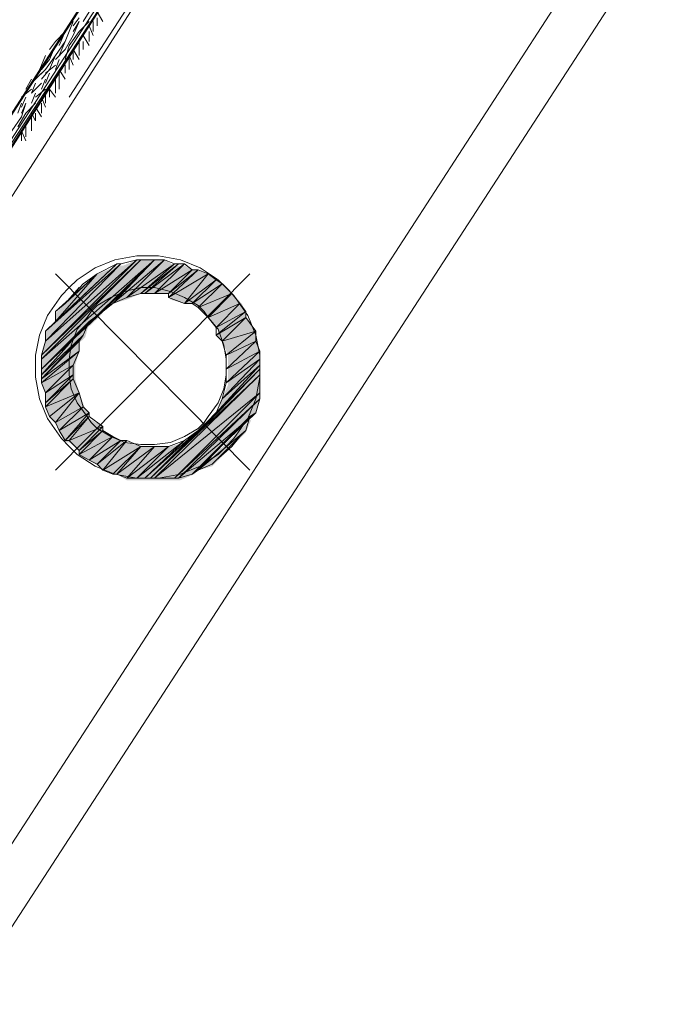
# Model space of a CAD drawing. Header units: millimetres. Extents: x 140304 to 319987, y -10756 to 142544.
# Tile 65 of 203: x 164838 to 165317, y 70856 to 71592. Entities that reach past the tile are written whole.
import ezdxf

# ---------------------------------------------------------------- set-up
doc = ezdxf.new("R2010")
doc.units = ezdxf.units.MM
doc.header["$LTSCALE"] = 10
doc.linetypes.add('ACAD_ISO02W100', pattern=[15, 12, -3])
doc.layers.get('0').update_dxf_attribs({"linetype": 'CONTINUOUS'})
doc.layers.add('ele_15', color=34, linetype='CONTINUOUS', lineweight=15)
doc.layers.add('ELECT', color=30, linetype='ACAD_ISO02W100', lineweight=30)
doc.layers.add('H', color=7, linetype='CONTINUOUS', lineweight=53, true_color=0x0000d1)
doc.styles.add('ARIAL', font='arial.ttf')

# ---------------------------------------------------------------- blocks, each defined once
blk = doc.blocks.new('Base lucknow')
at = {"layer": 'H', "linetype": 'Continuous'}
for points in [[(164647.88, 91112.64), (164922.24, 91535.32), (164922.24, 91532.37), (164650.82, 91112.64), (164647.88, 91112.64)], [(164854.05, 91237.17), (164856.99, 91247.59), (164914.84, 91303.93), (164925.18, 91308.38), (164854.05, 91237.17)], [(164854.05, 91237.17), (164925.18, 91308.38), (164928.21, 91308.38), (164854.05, 91232.71), (164854.05, 91237.17)], [(164854.05, 91232.71), (164928.21, 91308.38), (164940.06, 91308.38), (164854.05, 91225.31), (164854.05, 91232.71)], [(164907.44, 91275.76), (164940.06, 91308.38), (164945.95, 91308.38), (164917.78, 91278.7), (164907.44, 91275.76)], [(164917.78, 91278.7), (164945.95, 91308.38), (164953.35, 91303.93), (164928.21, 91283.16), (164917.78, 91278.7)], [(164856.99, 91254.99), (164864.39, 91260.96), (164897.01, 91298.04), (164910.38, 91303.93), (164856.99, 91254.99)], [(164856.99, 91254.99), (164910.38, 91303.93), (164914.84, 91303.93), (164856.99, 91247.59), (164856.99, 91254.99)], [(164864.39, 91260.96), (164864.39, 91268.36), (164886.67, 91290.56), (164897.01, 91298.04), (164864.39, 91260.96)], [(164928.21, 91283.16), (164953.35, 91303.93), (164957.8, 91303.93), (164932.66, 91283.16), (164928.21, 91283.16)], [(164932.66, 91283.16), (164957.8, 91303.93), (164960.83, 91303.93), (164940.06, 91283.16), (164932.66, 91283.16)], [(164940.06, 91283.16), (164960.83, 91303.93), (164968.23, 91300.98), (164950.4, 91283.16), (164940.06, 91283.16)], [(164950.4, 91283.16), (164968.23, 91300.98), (164971.17, 91300.98), (164950.4, 91278.7), (164950.4, 91283.16)], [(164950.4, 91278.7), (164971.17, 91300.98), (164978.57, 91298.04), (164960.83, 91275.76), (164950.4, 91278.7)], [(164960.83, 91275.76), (164978.57, 91298.04), (164986.05, 91293.59), (164968.23, 91275.76), (164960.83, 91275.76)], [(164968.23, 91275.76), (164986.05, 91293.59), (164989, 91290.56), (164971.17, 91272.82), (164968.23, 91275.76)], [(164971.17, 91272.82), (164989, 91290.56), (164996.4, 91283.16), (164978.57, 91265.42), (164971.17, 91272.82)], [(164978.57, 91265.42), (164996.4, 91283.16), (165003.79, 91275.76), (164986.05, 91257.94), (164978.57, 91265.42)], [(164986.05, 91257.94), (165003.79, 91275.76), (165006.74, 91268.36), (164986.05, 91250.54), (164986.05, 91257.94)], [(164854.05, 91225.31), (164874.81, 91244.65), (164889.61, 91260.96), (164899.95, 91268.36), (164874.81, 91244.65), (164854.05, 91222.37), (164854.05, 91225.31)], [(164986.05, 91250.54), (165006.74, 91268.36), (165006.74, 91265.42), (164989, 91247.59), (164986.05, 91250.54)], [(164854.05, 91222.37), (164889.61, 91260.96), (164886.67, 91250.54), (164854.05, 91219.43), (164854.05, 91222.37)], [(164989, 91247.59), (165006.74, 91265.42), (165014.22, 91254.99), (164993.45, 91237.17), (164989, 91247.59)], [(164993.45, 91237.17), (165014.22, 91254.99), (165014.22, 91247.59), (164993.45, 91225.31), (164993.45, 91237.17)], [(164854.05, 91219.43), (164882.21, 91247.59), (164882.21, 91240.19), (164854.05, 91214.97), (164854.05, 91219.43)], [(164993.45, 91225.31), (165014.22, 91247.59), (165017.16, 91240.19), (164993.45, 91214.97), (164993.45, 91225.31)], [(164854.05, 91214.97), (164882.21, 91240.19), (164879.27, 91229.77), (164856.99, 91209), (164854.05, 91214.97)], [(164993.45, 91214.97), (165017.16, 91240.19), (165017.16, 91232.71), (164989, 91204.54), (164993.45, 91214.97)], [(164989, 91204.54), (165017.16, 91232.71), (165017.16, 91229.77), (164986.05, 91194.2), (164989, 91204.54)], [(164856.99, 91209), (164879.27, 91229.77), (164879.27, 91222.37), (164856.99, 91201.6), (164856.99, 91209)], [(164935.61, 91143.75), (165017.16, 91225.31), (165017.16, 91222.37), (164940.06, 91143.75), (164935.61, 91143.75)], [(164986.05, 91194.2), (165017.16, 91229.77), (165017.16, 91225.31), (164986.05, 91194.2)], [(164856.99, 91201.6), (164879.27, 91222.37), (164879.27, 91219.43), (164856.99, 91197.14), (164856.99, 91201.6)], [(164856.99, 91197.14), (164879.27, 91219.43), (164882.21, 91209), (164864.39, 91186.8), (164861.45, 91189.75), (164856.99, 91197.14)], [(164940.06, 91143.75), (165017.16, 91222.37), (165017.16, 91209), (164953.35, 91143.75), (164940.06, 91143.75)], [(164864.39, 91186.8), (164882.21, 91209), (164886.67, 91197.14), (164868.85, 91179.32), (164864.39, 91186.8)], [(164953.35, 91143.75), (165017.16, 91209), (165017.16, 91204.54), (164957.8, 91143.75), (164953.35, 91143.75)], [(164957.8, 91143.75), (165017.16, 91204.54), (165014.22, 91194.2), (164968.23, 91148.21), (164957.8, 91143.75)], [(164868.85, 91179.32), (164886.67, 91197.14), (164889.61, 91194.2), (164871.79, 91171.92), (164868.85, 91179.32)], [(164871.79, 91171.92), (164889.61, 91194.2), (164889.61, 91189.75), (164874.81, 91171.92), (164871.79, 91171.92)], [(164874.81, 91171.92), (164889.61, 91189.75), (164899.95, 91183.78), (164882.21, 91166.03), (164874.81, 91171.92)], [(164971.17, 91151.15), (165011.19, 91189.75), (165006.74, 91179.32), (164981.6, 91154.18), (164971.17, 91151.15)], [(164882.21, 91166.03), (164899.95, 91183.78), (164899.95, 91179.32), (164882.21, 91161.58), (164882.21, 91166.03)], [(164882.21, 91161.58), (164899.95, 91179.32), (164907.44, 91176.38), (164889.61, 91158.64), (164882.21, 91161.58)], [(164889.61, 91158.64), (164907.44, 91176.38), (164914.84, 91171.92), (164897.01, 91154.18), (164889.61, 91158.64)], [(164932.66, 91143.75), (164960.83, 91171.92), (164971.17, 91179.32), (164935.61, 91143.75), (164932.66, 91143.75)], [(164897.01, 91154.18), (164914.84, 91171.92), (164917.78, 91171.92), (164899.95, 91151.15), (164897.01, 91154.18)], [(164899.95, 91151.15), (164917.78, 91171.92), (164928.21, 91168.98), (164910.38, 91148.21), (164907.44, 91148.21), (164899.95, 91151.15)], [(164910.38, 91148.21), (164928.21, 91168.98), (164940.06, 91168.98), (164917.78, 91143.75), (164910.38, 91148.21)], [(164917.78, 91143.75), (164940.06, 91168.98), (164950.4, 91168.98), (164925.18, 91143.75), (164917.78, 91143.75)], [(164925.18, 91143.75), (164950.4, 91168.98), (164960.83, 91171.92), (164932.66, 91143.75), (164925.18, 91143.75)]]:
    blk.add_hatch(color=256, dxfattribs=at).paths.add_polyline_path(points)
for points in [[(164874.81, 91429.96), (165045.33, 91692.55)], [(164931.15, 91572.4), (164618.2, 91087.42)], [(164917.78, 91550.12), (164633, 91109.62)], [(164920.72, 91536.75), (164646.37, 91112.64)], [(164920.72, 91536.75), (164646.37, 91112.64)], [(164920.72, 91536.75), (164646.37, 91112.64)], [(164646.37, 91112.64), (164920.72, 91532.37)], [(164646.37, 91112.64), (164920.72, 91532.37)], [(164920.72, 91532.37), (164650.82, 91112.64)], [(164650.82, 91112.64), (164920.72, 91532.37)], [(164653.77, 91112.64), (164920.72, 91532.37)], [(164920.72, 91532.37), (164653.77, 91112.64)], [(165298.92, 91529.35), (164806.54, 90771.53)], [(164668.65, 91102.22), (164938.55, 91521.95)], [(164796.2, 90817.52), (165251.5, 91519.01)], [(164882.21, 91489.33), (164877.76, 91483.36)], [(164889.61, 91493.78), (164885.16, 91486.38)], [(164899.95, 91486.38), (164895.58, 91493.78)], [(164895.58, 91483.36), (164895.58, 91489.33)], [(164877.76, 91486.38), (164874.81, 91478.98)], [(164882.21, 91486.38), (164877.76, 91475.96)], [(164882.21, 91486.38), (164877.76, 91478.98)], [(164889.61, 91486.38), (164882.21, 91478.98)], [(164892.56, 91475.96), (164889.61, 91483.36)], [(164892.56, 91478.98), (164892.56, 91486.38)], [(164871.79, 91478.98), (164864.39, 91471.5)], [(164871.79, 91478.98), (164867.33, 91468.56)], [(164874.81, 91478.98), (164871.79, 91471.5)], [(164877.76, 91475.96), (164871.79, 91465.61)], [(164882.21, 91478.98), (164874.81, 91468.56)], [(164889.61, 91468.56), (164885.16, 91475.96)], [(164889.61, 91471.5), (164889.61, 91478.98)], [(164864.39, 91471.5), (164859.93, 91465.61)], [(164864.39, 91468.56), (164859.93, 91458.22)], [(164871.79, 91471.5), (164864.39, 91461.16)], [(164871.79, 91471.5), (164867.33, 91461.16)], [(164874.81, 91468.56), (164871.79, 91458.22)], [(164882.21, 91465.61), (164882.21, 91471.5)], [(164882.21, 91461.16), (164882.21, 91468.56)], [(164885.16, 91465.61), (164885.16, 91471.5)], [(164856.99, 91461.16), (164854.05, 91453.76)], [(164864.39, 91461.16), (164856.99, 91450.73)], [(164864.39, 91461.16), (164859.93, 91450.73)], [(164871.79, 91465.61), (164864.39, 91458.22)], [(164874.81, 91453.76), (164874.81, 91461.16)], [(164877.76, 91453.76), (164874.81, 91461.16)], [(164877.76, 91458.22), (164877.76, 91465.61)], [(164882.21, 91458.22), (164877.76, 91465.61)], [(164854.05, 91453.76), (164849.59, 91443.33)], [(164859.93, 91458.22), (164854.05, 91450.73)], [(164864.39, 91453.76), (164856.99, 91447.79)], [(164867.33, 91458.22), (164864.39, 91450.73)], [(164871.79, 91447.79), (164871.79, 91453.76)], [(164871.79, 91447.79), (164871.79, 91453.76)], [(164874.81, 91450.73), (164874.81, 91458.22)], [(164854.05, 91447.79), (164846.56, 91440.39)], [(164856.99, 91450.73), (164849.59, 91443.33)], [(164859.93, 91450.73), (164854.05, 91443.33)], [(164859.93, 91447.79), (164856.99, 91440.39)], [(164871.79, 91443.33), (164867.33, 91450.73)], [(164867.33, 91440.39), (164867.33, 91447.79)], [(164846.56, 91443.33), (164842.19, 91435.93)], [(164854.05, 91440.39), (164846.56, 91432.99)], [(164849.59, 91440.39), (164846.56, 91432.99)], [(164856.99, 91443.33), (164854.05, 91435.93)], [(164864.39, 91435.93), (164864.39, 91443.33)], [(164864.39, 91432.99), (164864.39, 91440.39)], [(164867.33, 91435.93), (164867.33, 91443.33)], [(164846.56, 91435.93), (164839.16, 91429.96)], [(164842.19, 91429.96), (164839.16, 91422.57)], [(164849.59, 91432.99), (164846.56, 91425.59)], [(164856.99, 91435.93), (164849.59, 91429.96)], [(164856.99, 91422.57), (164854.05, 91429.96)], [(164856.99, 91425.59), (164856.99, 91432.99)], [(164859.93, 91429.96), (164859.93, 91435.93)], [(164864.39, 91429.96), (164859.93, 91435.93)], [(164839.16, 91425.59), (164836.22, 91418.11)], [(164842.19, 91425.59), (164839.16, 91415.17)], [(164842.19, 91425.59), (164839.16, 91418.11)], [(164849.59, 91425.59), (164842.19, 91418.11)], [(164854.05, 91415.17), (164849.59, 91422.57)], [(164854.05, 91418.11), (164854.05, 91425.59)], [(164854.05, 91418.11), (164854.05, 91425.59)], [(164839.16, 91415.17), (164831.77, 91404.82)], [(164842.19, 91418.11), (164836.22, 91407.77)], [(164849.59, 91412.22), (164846.56, 91418.11)], [(164846.56, 91407.77), (164846.56, 91415.17)], [(164849.59, 91412.22), (164849.59, 91418.11)], [(164842.19, 91400.37), (164842.19, 91407.77)], [(164842.19, 91400.37), (164842.19, 91407.77)], [(164846.56, 91404.82), (164846.56, 91412.22)], [(164839.16, 91397.34), (164839.16, 91404.82)], [(164842.19, 91397.34), (164839.16, 91404.82)], [(164925.18, 91308.38), (164854.05, 91237.17)], [(164925.18, 91308.38), (164854.05, 91237.17)], [(164854.05, 91237.17), (164928.21, 91308.38)], [(164854.05, 91237.17), (164928.21, 91308.38)], [(164928.21, 91308.38), (164854.05, 91234.22)], [(164928.21, 91308.38), (164854.05, 91234.22)], [(164854.05, 91234.22), (164938.55, 91308.38)], [(164854.05, 91234.22), (164938.55, 91308.38)], [(164938.55, 91308.38), (164854.05, 91226.83)], [(164856.99, 91247.59), (164925.18, 91308.38)], [(164856.99, 91247.59), (164925.18, 91308.38)], [(164910.38, 91305.44), (164856.99, 91254.99)], [(164910.38, 91305.44), (164856.99, 91254.99)], [(164856.99, 91254.99), (164913.32, 91305.44)], [(164856.99, 91254.99), (164913.32, 91305.44)], [(164913.32, 91305.44), (164856.99, 91247.59)], [(164913.32, 91305.44), (164856.99, 91247.59)], [(164864.39, 91262.39), (164910.38, 91305.44)], [(164864.39, 91262.39), (164910.38, 91305.44)], [(164908.87, 91308.38), (164894.07, 91302.5)], [(164910.38, 91305.44), (164895.58, 91298.04)], [(164938.55, 91308.38), (164899.95, 91269.79)], [(164899.95, 91269.79), (164938.55, 91308.38)], [(164899.95, 91269.79), (164938.55, 91308.38)], [(164938.55, 91308.38), (164907.44, 91275.76)], [(164938.55, 91308.38), (164907.44, 91275.76)], [(164907.44, 91275.76), (164938.55, 91308.38)], [(164907.44, 91275.76), (164938.55, 91308.38)], [(164938.55, 91308.38), (164907.44, 91275.76)], [(164938.55, 91308.38), (164907.44, 91275.76)], [(164907.44, 91275.76), (164945.95, 91308.38)], [(164907.44, 91275.76), (164945.95, 91308.38)], [(164925.18, 91311.33), (164908.87, 91308.38)], [(164913.32, 91305.44), (164910.38, 91305.44)], [(164925.18, 91308.38), (164913.32, 91305.44)], [(164945.95, 91308.38), (164917.78, 91280.22)], [(164945.95, 91308.38), (164917.78, 91280.22)], [(164917.78, 91280.22), (164953.35, 91305.44)], [(164917.78, 91280.22), (164953.35, 91305.44)], [(164941.49, 91311.33), (164925.18, 91311.33)], [(164928.21, 91308.38), (164925.18, 91308.38)], [(164938.55, 91308.38), (164928.21, 91308.38)], [(164953.35, 91305.44), (164928.21, 91283.16)], [(164953.35, 91305.44), (164928.21, 91283.16)], [(164928.21, 91283.16), (164956.37, 91305.44)], [(164928.21, 91283.16), (164956.37, 91305.44)], [(164956.37, 91305.44), (164931.15, 91283.16)], [(164956.37, 91305.44), (164931.15, 91283.16)], [(164931.15, 91283.16), (164960.83, 91305.44)], [(164931.15, 91283.16), (164960.83, 91305.44)], [(164938.55, 91308.38), (164938.55, 91308.38)], [(164938.55, 91308.38), (164938.55, 91308.38)], [(164938.55, 91308.38), (164938.55, 91308.38)], [(164945.95, 91308.38), (164938.55, 91308.38)], [(164960.83, 91305.44), (164938.55, 91283.16)], [(164960.83, 91305.44), (164938.55, 91283.16)], [(164957.8, 91308.38), (164941.49, 91311.33)], [(164953.35, 91305.44), (164945.95, 91308.38)], [(164956.37, 91305.44), (164953.35, 91305.44)], [(164960.83, 91305.44), (164956.37, 91305.44)], [(164972.68, 91302.5), (164957.8, 91308.38)], [(164966.71, 91300.98), (164960.83, 91305.44)], [(164895.58, 91298.04), (164864.39, 91269.79)], [(164895.58, 91298.04), (164864.39, 91269.79)], [(164864.39, 91262.39), (164895.58, 91298.04)], [(164864.39, 91269.79), (164895.58, 91298.04)], [(164895.58, 91298.04), (164864.39, 91269.79)], [(164895.58, 91298.04), (164864.39, 91262.39)], [(165009.76, 91298.04), (164864.39, 91151.15)], [(164864.39, 91298.04), (165009.76, 91151.15)], [(164871.79, 91275.76), (164895.58, 91298.04)], [(164871.79, 91275.76), (164895.58, 91298.04)], [(164894.07, 91302.5), (164880.7, 91293.59)], [(164895.58, 91298.04), (164885.16, 91290.56)], [(164895.58, 91298.04), (164895.58, 91298.04)], [(164938.55, 91283.16), (164966.71, 91300.98)], [(164938.55, 91283.16), (164966.71, 91300.98)], [(164966.71, 91300.98), (164948.97, 91283.16)], [(164966.71, 91300.98), (164948.97, 91283.16)], [(164948.97, 91283.16), (164971.17, 91300.98)], [(164948.97, 91283.16), (164971.17, 91300.98)], [(164971.17, 91300.98), (164948.97, 91280.22)], [(164971.17, 91300.98), (164948.97, 91280.22)], [(164948.97, 91280.22), (164978.57, 91298.04)], [(164948.97, 91280.22), (164978.57, 91298.04)], [(164978.57, 91298.04), (164960.83, 91275.76)], [(164978.57, 91298.04), (164960.83, 91275.76)], [(164971.17, 91300.98), (164966.71, 91300.98)], [(164978.57, 91298.04), (164971.17, 91300.98)], [(164986.05, 91293.59), (164972.68, 91302.5)], [(164984.54, 91293.59), (164978.57, 91298.04)], [(164885.16, 91290.56), (164871.79, 91275.76)], [(164880.7, 91293.59), (164874.81, 91287.62)], [(164960.83, 91275.76), (164984.54, 91293.59)], [(164960.83, 91275.76), (164984.54, 91293.59)], [(164984.54, 91293.59), (164966.71, 91275.76)], [(164984.54, 91293.59), (164966.71, 91275.76)], [(164966.71, 91275.76), (164989, 91290.56)], [(164966.71, 91275.76), (164989, 91290.56)], [(164989, 91290.56), (164971.17, 91272.82)], [(164989, 91290.56), (164971.17, 91272.82)], [(164989, 91290.56), (164984.54, 91293.59)], [(164991.94, 91287.62), (164986.05, 91293.59)], [(164996.4, 91283.16), (164989, 91290.56)], [(164874.81, 91287.62), (164868.85, 91281.73)], [(164882.21, 91287.62), (164871.79, 91275.76)], [(164871.79, 91275.76), (164882.21, 91287.62)], [(164916.35, 91284.67), (164905.92, 91280.22)], [(164928.21, 91287.62), (164916.35, 91284.67)], [(164928.21, 91283.16), (164917.78, 91280.22)], [(164938.55, 91287.62), (164928.21, 91287.62)], [(164931.15, 91283.16), (164928.21, 91283.16)], [(164938.55, 91283.16), (164931.15, 91283.16)], [(164950.4, 91284.67), (164938.55, 91287.62)], [(164948.97, 91283.16), (164938.55, 91283.16)], [(164948.97, 91280.22), (164948.97, 91283.16)], [(164960.83, 91280.22), (164950.4, 91284.67)], [(164971.17, 91272.82), (164996.4, 91283.16)], [(164971.17, 91272.82), (164996.4, 91283.16)], [(164996.4, 91283.16), (164978.57, 91265.42)], [(164996.4, 91283.16), (164978.57, 91265.42)], [(164978.57, 91265.42), (164996.4, 91283.16)], [(164978.57, 91265.42), (164996.4, 91283.16)], [(164996.4, 91283.16), (164978.57, 91265.42)], [(164996.4, 91283.16), (164978.57, 91265.42)], [(164997.91, 91281.73), (164991.94, 91287.62)], [(164996.4, 91283.16), (164996.4, 91283.16)], [(164996.4, 91283.16), (164996.4, 91283.16)], [(165002.37, 91275.76), (164996.4, 91283.16)], [(164868.85, 91281.73), (164858.5, 91266.85)], [(164864.39, 91269.79), (164871.79, 91275.76)], [(164905.92, 91280.22), (164895.58, 91274.25)], [(164907.44, 91275.76), (164899.95, 91269.79)], [(164917.78, 91280.22), (164907.44, 91275.76)], [(164960.83, 91275.76), (164948.97, 91280.22)], [(164971.17, 91274.25), (164960.83, 91280.22)], [(164966.71, 91275.76), (164960.83, 91275.76)], [(164971.17, 91272.82), (164966.71, 91275.76)], [(164978.57, 91265.42), (165002.37, 91275.76)], [(164978.57, 91265.42), (165002.37, 91275.76)], [(165002.37, 91275.76), (164984.54, 91257.94)], [(165002.37, 91275.76), (164984.54, 91257.94)], [(165008.25, 91266.85), (164997.91, 91281.73)], [(165006.74, 91269.79), (165002.37, 91275.76)], [(164899.95, 91269.79), (164854.05, 91226.83)], [(164864.39, 91269.79), (164864.39, 91262.39)], [(164891.13, 91269.79), (164888.1, 91265.42)], [(164889.61, 91262.39), (164899.95, 91269.79)], [(164895.58, 91274.25), (164891.13, 91269.79)], [(164975.63, 91269.79), (164971.17, 91274.25)], [(164978.57, 91265.42), (164971.17, 91272.82)], [(164978.57, 91265.42), (164975.63, 91269.79)], [(164984.54, 91257.94), (165006.74, 91269.79)], [(164984.54, 91257.94), (165006.74, 91269.79)], [(165006.74, 91269.79), (164984.54, 91252.05)], [(165006.74, 91269.79), (164984.54, 91252.05)], [(165006.74, 91265.42), (165006.74, 91269.79)], [(164858.5, 91266.85), (164852.53, 91252.05)], [(164854.05, 91226.83), (164889.61, 91262.39)], [(164854.05, 91226.83), (164889.61, 91262.39)], [(164889.61, 91262.39), (164854.05, 91222.37)], [(164889.61, 91262.39), (164854.05, 91222.37)], [(164856.99, 91254.99), (164864.39, 91262.39)], [(164888.1, 91265.42), (164880.7, 91256.51)], [(164885.16, 91252.05), (164889.61, 91262.39)], [(164984.54, 91257.94), (164978.57, 91265.42)], [(164986.05, 91256.51), (164978.57, 91265.42)], [(164984.54, 91252.05), (165006.74, 91265.42)], [(164984.54, 91252.05), (165006.74, 91265.42)], [(165006.74, 91265.42), (164989, 91247.59)], [(165006.74, 91265.42), (164989, 91247.59)], [(165014.22, 91254.99), (165006.74, 91265.42)], [(165014.22, 91252.05), (165008.25, 91266.85)], [(164856.99, 91247.59), (164856.99, 91254.99)], [(164880.7, 91256.51), (164876.24, 91244.65)], [(164984.54, 91252.05), (164984.54, 91257.94)], [(164990.43, 91244.65), (164986.05, 91256.51)], [(164989, 91247.59), (165014.22, 91254.99)], [(164989, 91247.59), (165014.22, 91254.99)], [(165014.22, 91254.99), (164991.94, 91237.17)], [(165014.22, 91254.99), (164991.94, 91237.17)], [(164991.94, 91237.17), (165014.22, 91254.99)], [(164991.94, 91237.17), (165014.22, 91254.99)], [(165014.22, 91254.99), (164991.94, 91237.17)], [(165014.22, 91254.99), (164991.94, 91237.17)], [(165014.22, 91254.99), (165014.22, 91254.99)], [(165014.22, 91254.99), (165014.22, 91254.99)], [(165014.22, 91247.59), (165014.22, 91254.99)], [(164852.53, 91252.05), (164849.59, 91237.17)], [(164854.05, 91222.37), (164885.16, 91252.05)], [(164854.05, 91222.37), (164885.16, 91252.05)], [(164885.16, 91252.05), (164854.05, 91219.43)], [(164854.05, 91219.43), (164885.16, 91252.05)], [(164854.05, 91237.17), (164856.99, 91247.59)], [(164882.21, 91247.59), (164854.05, 91219.43)], [(164854.05, 91219.43), (164882.21, 91247.59)], [(164882.21, 91247.59), (164854.05, 91219.43)], [(164882.21, 91247.59), (164854.05, 91219.43)], [(164885.16, 91252.05), (164882.21, 91247.59)], [(164882.21, 91240.19), (164882.21, 91247.59)], [(164989, 91247.59), (164984.54, 91252.05)], [(164991.94, 91237.17), (164989, 91247.59)], [(164991.94, 91237.17), (165014.22, 91247.59)], [(164991.94, 91237.17), (165014.22, 91247.59)], [(165014.22, 91247.59), (164991.94, 91226.83)], [(165014.22, 91247.59), (164991.94, 91226.83)], [(165017.16, 91237.17), (165014.22, 91252.05)], [(165017.16, 91240.19), (165014.22, 91247.59)], [(164854.05, 91219.43), (164882.21, 91240.19)], [(164854.05, 91219.43), (164882.21, 91240.19)], [(164882.21, 91240.19), (164854.05, 91216.4)], [(164882.21, 91240.19), (164854.05, 91216.4)], [(164876.24, 91244.65), (164874.81, 91234.22)], [(164877.76, 91229.77), (164882.21, 91240.19)], [(164991.94, 91234.22), (164990.43, 91244.65)], [(164991.94, 91226.83), (165017.16, 91240.19)], [(164991.94, 91226.83), (165017.16, 91240.19)], [(165017.16, 91240.19), (164991.94, 91216.4)], [(165017.16, 91240.19), (164991.94, 91216.4)], [(164991.94, 91216.4), (165017.16, 91240.19)], [(164991.94, 91216.4), (165017.16, 91240.19)], [(165017.16, 91240.19), (164991.94, 91216.4)], [(165017.16, 91240.19), (164991.94, 91216.4)], [(165017.16, 91240.19), (165017.16, 91240.19)], [(165017.16, 91240.19), (165017.16, 91240.19)], [(165017.16, 91234.22), (165017.16, 91240.19)], [(164849.59, 91237.17), (164849.59, 91220.86)], [(164854.05, 91234.22), (164854.05, 91237.17)], [(164854.05, 91226.83), (164854.05, 91234.22)], [(164874.81, 91234.22), (164874.81, 91222.37)], [(165017.16, 91234.22), (164989, 91204.54)], [(165017.16, 91234.22), (164989, 91204.54)], [(164991.94, 91226.83), (164991.94, 91237.17)], [(164991.94, 91216.4), (165017.16, 91234.22)], [(164991.94, 91216.4), (165017.16, 91234.22)], [(164991.94, 91222.37), (164991.94, 91234.22)], [(165017.16, 91220.86), (165017.16, 91237.17)], [(165017.16, 91229.77), (165017.16, 91234.22)], [(164854.05, 91216.4), (164877.76, 91229.77)], [(164854.05, 91216.4), (164877.76, 91229.77)], [(164854.05, 91222.37), (164854.05, 91226.83)], [(164877.76, 91229.77), (164856.99, 91209)], [(164877.76, 91229.77), (164856.99, 91209)], [(164877.76, 91222.37), (164877.76, 91229.77)], [(164935.61, 91145.27), (165017.16, 91226.83)], [(165017.16, 91226.83), (164935.61, 91145.27)], [(165017.16, 91226.83), (164935.61, 91145.27)], [(164935.61, 91145.27), (165017.16, 91226.83)], [(165017.16, 91226.83), (164935.61, 91145.27)], [(165017.16, 91226.83), (164978.57, 91186.8)], [(165017.16, 91226.83), (164981.6, 91191.26)], [(165017.16, 91226.83), (164981.6, 91191.26)], [(164981.6, 91191.26), (165017.16, 91226.83)], [(164981.6, 91191.26), (165017.16, 91226.83)], [(165017.16, 91229.77), (164984.54, 91194.2)], [(165017.16, 91229.77), (164984.54, 91194.2)], [(164984.54, 91194.2), (165017.16, 91226.83)], [(164984.54, 91194.2), (165017.16, 91226.83)], [(164989, 91204.54), (165017.16, 91229.77)], [(164989, 91204.54), (165017.16, 91229.77)], [(164991.94, 91216.4), (164991.94, 91226.83)], [(165017.16, 91226.83), (165017.16, 91229.77)], [(165017.16, 91226.83), (165017.16, 91226.83)], [(165017.16, 91226.83), (165017.16, 91226.83)], [(165017.16, 91222.37), (165017.16, 91226.83)], [(164849.59, 91220.86), (164852.53, 91204.54)], [(164854.05, 91219.43), (164854.05, 91222.37)], [(164854.05, 91216.4), (164854.05, 91219.43)], [(164856.99, 91209), (164854.05, 91216.4)], [(164856.99, 91209), (164877.76, 91222.37)], [(164856.99, 91209), (164877.76, 91222.37)], [(164877.76, 91222.37), (164856.99, 91201.6)], [(164877.76, 91222.37), (164856.99, 91201.6)], [(164856.99, 91201.6), (164877.76, 91219.43)], [(164856.99, 91201.6), (164877.76, 91219.43)], [(164877.76, 91219.43), (164856.99, 91198.66)], [(164877.76, 91219.43), (164856.99, 91198.66)], [(164874.81, 91222.37), (164876.24, 91212.03)], [(164877.76, 91219.43), (164877.76, 91222.37)], [(164882.21, 91209), (164877.76, 91219.43)], [(164935.61, 91145.27), (165017.16, 91222.37)], [(164935.61, 91145.27), (165017.16, 91222.37)], [(165017.16, 91222.37), (164938.55, 91145.27)], [(165017.16, 91222.37), (164938.55, 91145.27)], [(164989, 91204.54), (164991.94, 91216.4)], [(164990.43, 91212.03), (164991.94, 91222.37)], [(165014.22, 91204.54), (165017.16, 91220.86)], [(165017.16, 91209), (165017.16, 91222.37)], [(164856.99, 91201.6), (164856.99, 91209)], [(164856.99, 91198.66), (164882.21, 91209)], [(164856.99, 91198.66), (164882.21, 91209)], [(164882.21, 91209), (164859.93, 91191.26)], [(164882.21, 91209), (164859.93, 91191.26)], [(164859.93, 91191.26), (164882.21, 91209)], [(164882.21, 91209), (164859.93, 91191.26)], [(164864.39, 91186.8), (164882.21, 91209)], [(164882.21, 91209), (164864.39, 91186.8)], [(164876.24, 91212.03), (164880.7, 91201.6)], [(164882.21, 91209), (164882.21, 91209)], [(164885.16, 91198.66), (164882.21, 91209)], [(164938.55, 91145.27), (165017.16, 91209)], [(164938.55, 91145.27), (165017.16, 91209)], [(165017.16, 91209), (164953.35, 91145.27)], [(165017.16, 91209), (164953.35, 91145.27)], [(164986.05, 91201.6), (164990.43, 91212.03)], [(165017.16, 91204.54), (165017.16, 91209)], [(164852.53, 91204.54), (164858.5, 91189.75)], [(164953.35, 91145.27), (165017.16, 91204.54)], [(164953.35, 91145.27), (165017.16, 91204.54)], [(165017.16, 91204.54), (164956.37, 91145.27)], [(165017.16, 91204.54), (164956.37, 91145.27)], [(164984.54, 91194.2), (164989, 91204.54)], [(165008.25, 91189.75), (165014.22, 91204.54)], [(165014.22, 91194.2), (165017.16, 91204.54)], [(164856.99, 91198.66), (164856.99, 91201.6)], [(164859.93, 91191.26), (164856.99, 91198.66)], [(164864.39, 91186.8), (164885.16, 91198.66)], [(164864.39, 91186.8), (164885.16, 91198.66)], [(164885.16, 91198.66), (164867.33, 91180.83)], [(164885.16, 91198.66), (164867.33, 91180.83)], [(164880.7, 91201.6), (164888.1, 91191.26)], [(164889.61, 91194.2), (164885.16, 91198.66)], [(164978.57, 91191.26), (164986.05, 91201.6)], [(164858.5, 91189.75), (164868.85, 91174.95)], [(164859.93, 91191.26), (164864.39, 91186.8)], [(164867.33, 91180.83), (164889.61, 91194.2)], [(164867.33, 91180.83), (164889.61, 91194.2)], [(164889.61, 91194.2), (164871.79, 91173.43)], [(164889.61, 91194.2), (164871.79, 91173.43)], [(164871.79, 91173.43), (164889.61, 91191.26)], [(164871.79, 91173.43), (164889.61, 91191.26)], [(164889.61, 91191.26), (164874.81, 91173.43)], [(164889.61, 91191.26), (164874.81, 91173.43)], [(164888.1, 91191.26), (164891.13, 91186.8)], [(164889.61, 91191.26), (164889.61, 91194.2)], [(164899.95, 91183.78), (164889.61, 91191.26)], [(164956.37, 91145.27), (165014.22, 91194.2)], [(164956.37, 91145.27), (165014.22, 91194.2)], [(165014.22, 91194.2), (164966.71, 91148.21)], [(165014.22, 91194.2), (164966.71, 91148.21)], [(164966.71, 91148.21), (165009.76, 91191.26)], [(164966.71, 91148.21), (165009.76, 91191.26)], [(165009.76, 91191.26), (164971.17, 91151.15)], [(165009.76, 91191.26), (164971.17, 91151.15)], [(164975.63, 91186.8), (164978.57, 91191.26)], [(164978.57, 91186.8), (164981.6, 91191.26)], [(164981.6, 91191.26), (164984.54, 91194.2)], [(164997.91, 91174.95), (165008.25, 91189.75)], [(165006.74, 91180.83), (165009.76, 91191.26)], [(165009.76, 91191.26), (165014.22, 91194.2)], [(164867.33, 91180.83), (164864.39, 91186.8)], [(164871.79, 91173.43), (164867.33, 91180.83)], [(164874.81, 91173.43), (164899.95, 91183.78)], [(164874.81, 91173.43), (164899.95, 91183.78)], [(164899.95, 91183.78), (164882.21, 91166.03)], [(164899.95, 91183.78), (164882.21, 91166.03)], [(164882.21, 91166.03), (164899.95, 91180.83)], [(164882.21, 91166.03), (164899.95, 91180.83)], [(164899.95, 91180.83), (164882.21, 91163.01)], [(164899.95, 91180.83), (164882.21, 91163.01)], [(164891.13, 91186.8), (164895.58, 91182.35)], [(164895.58, 91182.35), (164905.92, 91176.38)], [(164899.95, 91180.83), (164899.95, 91183.78)], [(164907.44, 91176.38), (164899.95, 91180.83)], [(164931.15, 91145.27), (164971.17, 91180.83)], [(164931.15, 91145.27), (164971.17, 91180.83)], [(164978.57, 91186.8), (164935.61, 91145.27)], [(164935.61, 91145.27), (164978.57, 91186.8)], [(164978.57, 91186.8), (164935.61, 91145.27)], [(164971.17, 91180.83), (164935.61, 91145.27)], [(164935.61, 91145.27), (164971.17, 91180.83)], [(164960.83, 91176.38), (164971.17, 91182.35)], [(164971.17, 91180.83), (164960.83, 91173.43)], [(164971.17, 91180.83), (164978.57, 91186.8)], [(164971.17, 91182.35), (164975.63, 91186.8)], [(164971.17, 91151.15), (165006.74, 91180.83)], [(164971.17, 91151.15), (165006.74, 91180.83)], [(165006.74, 91180.83), (164981.6, 91155.61)], [(164981.6, 91155.61), (165006.74, 91180.83)], [(165006.74, 91180.83), (165002.37, 91176.38)], [(164868.85, 91174.95), (164874.81, 91168.98)], [(164874.81, 91173.43), (164871.79, 91173.43)], [(164882.21, 91166.03), (164874.81, 91173.43)], [(164882.21, 91163.01), (164907.44, 91176.38)], [(164882.21, 91163.01), (164907.44, 91176.38)], [(164907.44, 91176.38), (164889.61, 91158.64)], [(164907.44, 91176.38), (164889.61, 91158.64)], [(164889.61, 91158.64), (164913.32, 91173.43)], [(164889.61, 91158.64), (164913.32, 91173.43)], [(164913.32, 91173.43), (164895.58, 91155.61)], [(164913.32, 91173.43), (164895.58, 91155.61)], [(164895.58, 91155.61), (164917.78, 91173.43)], [(164895.58, 91155.61), (164917.78, 91173.43)], [(164917.78, 91173.43), (164899.95, 91151.15)], [(164917.78, 91173.43), (164899.95, 91151.15)], [(164905.92, 91176.38), (164916.35, 91171.92)], [(164913.32, 91173.43), (164907.44, 91176.38)], [(164917.78, 91173.43), (164913.32, 91173.43)], [(164928.21, 91168.98), (164917.78, 91173.43)], [(164925.18, 91145.27), (164960.83, 91173.43)], [(164925.18, 91145.27), (164960.83, 91173.43)], [(164960.83, 91173.43), (164931.15, 91145.27)], [(164960.83, 91173.43), (164931.15, 91145.27)], [(164960.83, 91173.43), (164948.97, 91168.98)], [(164950.4, 91171.92), (164960.83, 91176.38)], [(164981.6, 91155.61), (165002.37, 91176.38)], [(165002.37, 91176.38), (164981.6, 91155.61)], [(165002.37, 91176.38), (164981.6, 91155.61)], [(164984.54, 91158.64), (165002.37, 91176.38)], [(164991.94, 91168.98), (164997.91, 91174.95)], [(165002.37, 91176.38), (164996.4, 91168.98)], [(164874.81, 91168.98), (164880.7, 91163.01)], [(164882.21, 91163.01), (164882.21, 91166.03)], [(164899.95, 91151.15), (164928.21, 91168.98)], [(164899.95, 91151.15), (164928.21, 91168.98)], [(164928.21, 91168.98), (164907.44, 91148.21)], [(164928.21, 91168.98), (164907.44, 91148.21)], [(164907.44, 91148.21), (164928.21, 91168.98)], [(164928.21, 91168.98), (164907.44, 91148.21)], [(164910.38, 91148.21), (164928.21, 91168.98)], [(164928.21, 91168.98), (164910.38, 91148.21)], [(164910.38, 91148.21), (164938.55, 91168.98)], [(164910.38, 91148.21), (164938.55, 91168.98)], [(164916.35, 91171.92), (164928.21, 91170.49)], [(164938.55, 91168.98), (164917.78, 91145.27)], [(164938.55, 91168.98), (164917.78, 91145.27)], [(164917.78, 91145.27), (164948.97, 91168.98)], [(164917.78, 91145.27), (164948.97, 91168.98)], [(164948.97, 91168.98), (164925.18, 91145.27)], [(164948.97, 91168.98), (164925.18, 91145.27)], [(164925.18, 91145.27), (164948.97, 91168.98)], [(164925.18, 91145.27), (164948.97, 91168.98)], [(164948.97, 91168.98), (164925.18, 91145.27)], [(164948.97, 91168.98), (164925.18, 91145.27)], [(164928.21, 91170.49), (164938.55, 91170.49)], [(164928.21, 91168.98), (164928.21, 91168.98)], [(164938.55, 91168.98), (164928.21, 91168.98)], [(164938.55, 91170.49), (164950.4, 91171.92)], [(164948.97, 91168.98), (164938.55, 91168.98)], [(164948.97, 91168.98), (164948.97, 91168.98)], [(164948.97, 91168.98), (164948.97, 91168.98)], [(164996.4, 91168.98), (164984.54, 91158.64)], [(164986.05, 91163.01), (164991.94, 91168.98)], [(164880.7, 91163.01), (164894.07, 91154.18)], [(164889.61, 91158.64), (164882.21, 91163.01)], [(164895.58, 91155.61), (164889.61, 91158.64)], [(164972.68, 91154.18), (164986.05, 91163.01)], [(164894.07, 91154.18), (164908.87, 91148.21)], [(164899.95, 91151.15), (164895.58, 91155.61)], [(164907.44, 91148.21), (164899.95, 91151.15)], [(164957.8, 91148.21), (164972.68, 91154.18)], [(164971.17, 91151.15), (164966.71, 91148.21)], [(164981.6, 91155.61), (164971.17, 91151.15)], [(164907.44, 91148.21), (164910.38, 91148.21)], [(164908.87, 91148.21), (164925.18, 91145.27)], [(164917.78, 91145.27), (164910.38, 91148.21)], [(164925.18, 91145.27), (164917.78, 91145.27)], [(164931.15, 91145.27), (164925.18, 91145.27)], [(164925.18, 91145.27), (164941.49, 91145.27)], [(164935.61, 91145.27), (164931.15, 91145.27)], [(164938.55, 91145.27), (164935.61, 91145.27)], [(164953.35, 91145.27), (164938.55, 91145.27)], [(164941.49, 91145.27), (164957.8, 91148.21)], [(164956.37, 91145.27), (164953.35, 91145.27)], [(164966.71, 91148.21), (164956.37, 91145.27)]]:
    blk.add_lwpolyline(points)

msp = doc.modelspace()

# ---------------------------------------------------------------- block references
at = {"layer": 'ele_15'}
msp.add_blockref('Base lucknow', (0, -19895.66), dxfattribs=at)

# ---------------------------------------------------------------- texts
at = {"layer": 'ELECT', "insert": (153576.91, 71102.01), "char_height": 90, "width": 1340.8405, "attachment_point": 1, "rotation": 0.11931, "style": 'ARIAL'}
msp.add_mtext('\\pi91.584;WALL POINTS TO BE \\P\\pi72.061;COORDINATED WITH \\P\\pi80.042;ELEVATION DISPLAY \\P\\pi980.1;UNITS', dxfattribs=at)

doc.saveas('drawing.dxf')
